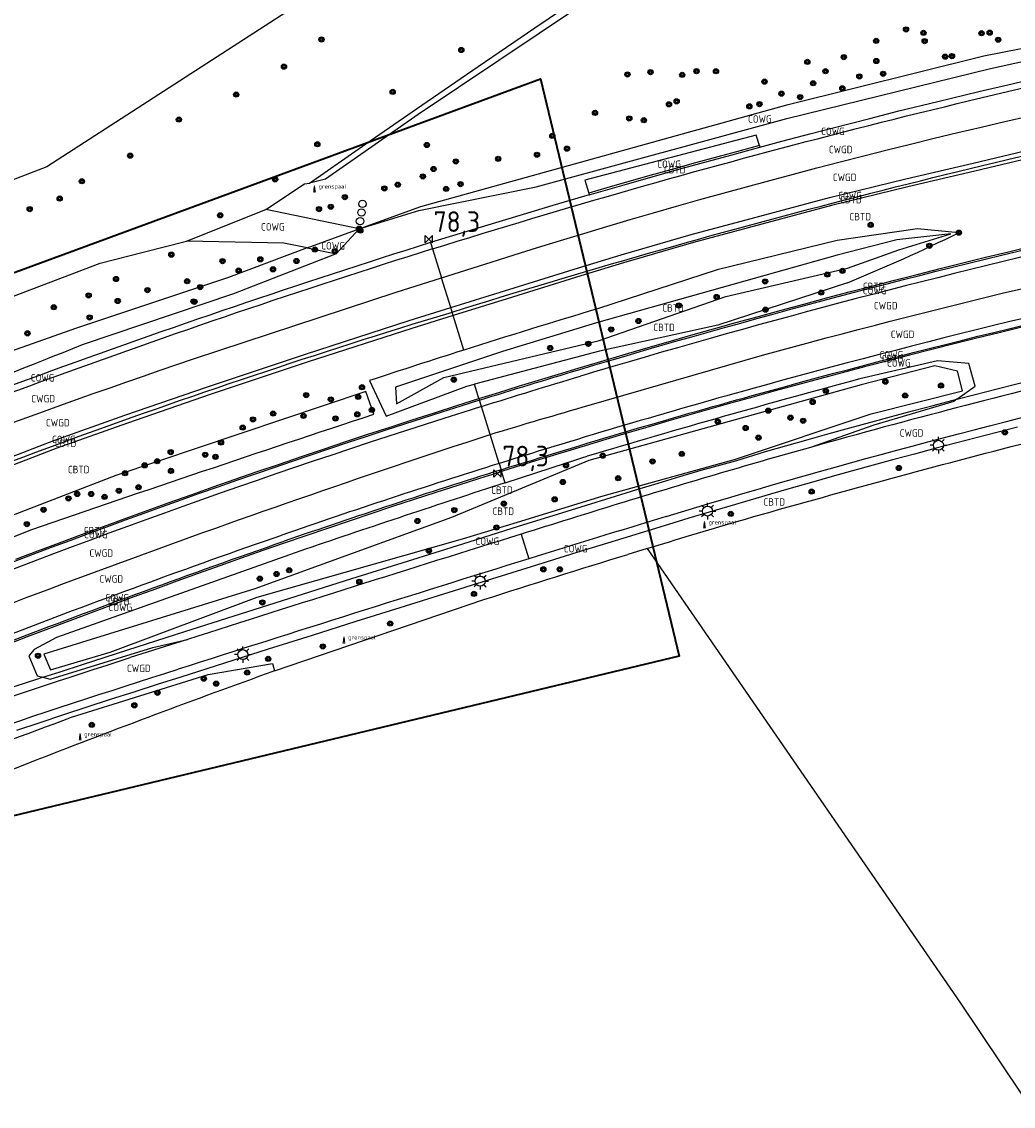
# Model space of a CAD drawing. Extents: x 143041 to 143717, y 457187 to 457767.
# Tile 4 of 10: x 143272 to 143392, y 457424 to 457556. Entities that reach past the tile are written whole.
import ezdxf
from ezdxf.enums import TextEntityAlignment as Align

# ---------------------------------------------------------------- set-up
doc = ezdxf.new("R2010")
doc.units = 0
doc.header["$LTSCALE"] = 4
doc.linetypes.add('STIPPELGROF', pattern=[0.75, 0.5, -0.25])
doc.layers.get('0').update_dxf_attribs({"linetype": 'CONTINUOUS'})
for name, color, linetype in [('CBTD', 7, 'CONTINUOUS'), ('COWG', 7, 'CONTINUOUS'), ('CWGD', 7, 'CONTINUOUS'), ('G_BTD', 3, 'CONTINUOUS'), ('G_OWG', 6, 'CONTINUOUS'), ('G_WGD', 7, 'CONTINUOUS'), ('PPALHM', 10, 'CONTINUOUS'), ('PVGO', 102, 'CONTINUOUS')]:
    doc.layers.add(name, color=color, linetype=linetype)
doc.layers.add('meetgrens', color=10, linetype='STIPPELGROF', lineweight=35)
doc.layers.add('PPAL', color=7, linetype='CONTINUOUS', true_color=0xbd2877)
doc.styles.add('ISO', font='ISO')
doc.styles.get("Standard").update_dxf_attribs({"font": 'ISO'})

# ---------------------------------------------------------------- blocks, each defined once
blk = doc.blocks.new('lichtmast')
at = {"color": 0}
for p, q in [((-0.6, 0), (-1, 0)), ((-0.71, 0.71), (-0.42, 0.42)), ((0, 0.6), (0, 1)), ((0.42, 0.42), (0.71, 0.71)), ((0.6, 0), (1, 0)), ((-0.42, -0.42), (-0.71, -0.71)), ((0, -0.6), (0, -1)), ((0.42, -0.42), (0.71, -0.71))]:
    blk.add_line(p, q, dxfattribs=at)
blk.add_circle((0, 0), 0.6, dxfattribs=at)
blk = doc.blocks.new('boom')
at = {"color": 0}
for radius in [0.315, 0.225, 0.135]:
    blk.add_circle((0, 0), radius, dxfattribs=at)
blk = doc.blocks.new('grensmarkering')
at = {"linetype": 'ByBlock', "lineweight": -2}
h = blk.add_hatch(color=0, dxfattribs=at)
h.dxf.hatch_style = 1
h.paths.add_polyline_path([(0.09, 0.55, 0.219912), (0.05, 0.61, -0.457379), (0.04, 0.66, 2.245674), (-0.04, 0.66, -0.457379), (-0.05, 0.61, 0.219912), (-0.09, 0.55), (-0.15, 0.04), (-0.18, 0.04), (-0.18, 0.01, 0.018367), (-0.1, 0, -0.954633), (0.1, 0, 0.018367), (0.18, 0.01), (0.18, 0.04), (0.15, 0.04)])
at = {"linetype": 'ByBlock', "lineweight": -2, "true_color": 0x681648}
h = blk.add_hatch(color=219, dxfattribs=at)
h.dxf.hatch_style = 1
h.paths.add_polyline_path([(0.1, 0, 1), (-0.1, 0, 1)])
at = {"linetype": 'ByBlock', "lineweight": -2}
h = blk.add_hatch(color=0, dxfattribs=at)
h.dxf.hatch_style = 1
h.paths.add_polyline_path([(0.18, -0.04, -0.022381), (0.08, -0.06, -0.528879), (-0.08, -0.06, -0.022381), (-0.18, -0.04), (-0.18, -0.13, 0.083333), (0.18, -0.13)])
at = {"color": 0, "linetype": 'ByBlock', "lineweight": -2}
blk.add_attdef('GRENSMARKERING', (0.5, 0.35), '', height=0.5, dxfattribs=at)
blk = doc.blocks.new('verkeersteller')
at = {"color": 0}
blk.add_circle((0, 0), 0.45, dxfattribs=at)
blk = doc.blocks.new('kilometerpaal')
at = {"color": 0}
for p, q in [((-0.44, 0.44), (0.44, -0.44)), ((-0.44, -0.44), (-0.44, 0.44)), ((0.44, 0.44), (-0.44, -0.44)), ((0.44, -0.44), (0.44, 0.44))]:
    blk.add_line(p, q, dxfattribs=at)
at = {"color": 0, "style": 'ISO'}
blk.add_attdef('KILOMETERPAAL', (0.59, 0.87), '', height=2.5, dxfattribs=at)

msp = doc.modelspace()

# ---------------------------------------------------------------- linework, layer by layer
at = {"layer": 'G_BTD', "linetype": 'Continuous', "transparency": 33554687}
for points in [[(143660.004, 457613.04), (143657.131, 457612.599), (143628.145, 457619.331), (143588.962, 457627.669), (143558.066, 457636.109), (143526.198, 457640.712), (143511.955, 457641.947), (143505.971, 457641.522), (143493.293, 457640.621), (143481.673, 457637.859), (143459.891, 457629.466), (143447.368, 457624.129), (143438.641, 457619.796), (143409.27, 457603.151), (143387.841, 457588.83), (143354.42, 457567.351), (143320.175, 457544.351), (143308.955, 457536.522), (143307.037, 457536.064)], [(143420.716, 457545.16), (143413.1, 457543.472), (143406.517, 457542.007), (143398.17, 457540.048), (143387.495, 457537.518), (143379.366, 457535.619), (143370.165, 457533.336), (143361.733, 457531.081), (143353.466, 457528.879), (143344.98, 457526.411), (143339.837, 457524.846), (143330.908, 457522.077), (143324.398, 457520.035)], [(143361.426, 457540.611), (143361.483, 457540.42)], [(143340.791, 457534.843), (143340.85, 457534.652)], [(143370.834, 457527.359), (143341.744, 457519.174), (143330.354, 457515.676), (143317.418, 457511.353), (143317.525, 457509.349), (143323.285, 457512.541), (143341.924, 457516.962), (143357.361, 457522.346), (143372.075, 457525.783), (143378.287, 457527.991), (143384.562, 457529.905), (143378.038, 457529.198), (143370.834, 457527.359)], [(143385.549, 457530.064), (143380.57, 457530.517), (143370.818, 457529.109), (143356.311, 457525.548), (143341.844, 457520.854)], [(143327.517, 457509.986), (143329.911, 457510.734), (143332.311, 457511.478), (143334.713, 457512.215), (143337.116, 457512.946), (143339.522, 457513.671), (143342.24, 457514.481), (143344.961, 457515.284), (143347.684, 457516.078), (143350.409, 457516.866), (143353.137, 457517.645), (143355.866, 457518.417), (143358.598, 457519.182), (143361.332, 457519.938), (143364.067, 457520.688), (143366.805, 457521.429), (143369.545, 457522.163), (143372.287, 457522.889), (143375.031, 457523.608), (143377.777, 457524.318), (143380.525, 457525.021), (143383.275, 457525.717), (143386.027, 457526.405), (143388.781, 457527.084), (143391.537, 457527.757), (143394.294, 457528.422)], [(143391.878, 457504.188), (143404.148, 457507.174), (143408.119, 457508.129), (143412.097, 457509.057), (143416.081, 457509.958), (143420.072, 457510.831), (143424.068, 457511.676), (143428.07, 457512.494), (143450.575, 457516.96), (143503.421, 457525.83)], [(143372.078, 457524.005), (143356.39, 457518.883), (143342.094, 457515.717), (143326.971, 457511.743)], [(143324.398, 457520.035), (143324.267, 457520.456)], [(143324.398, 457520.035), (143319.383, 457518.475), (143306.863, 457514.418), (143294.995, 457510.472), (143285.015, 457507.032), (143276.447, 457503.972), (143272.171, 457502.332), (143263.247, 457498.96), (143246.591, 457492.318), (143230.706, 457485.921)], [(143325.693, 457515.86), (143324.398, 457520.035)], [(143300.404, 457486.986), (143274.909, 457479.069), (143275.689, 457477.16), (143282.931, 457479.287), (143300.681, 457485.941), (143325.522, 457493.003), (143332.157, 457495.034), (143342.543, 457498.212), (143358.522, 457502.668), (143374.938, 457508.129), (143385.997, 457510.911), (143385.374, 457513.302), (143382.649, 457513.939), (143373.751, 457511.643), (143340.817, 457502.513), (143331.091, 457498.47), (143324.185, 457495.6), (143300.404, 457486.986)], [(143314.257, 457512.158), (143316.272, 457507.861), (143326.058, 457511.503), (143326.971, 457511.743)], [(143327.517, 457509.986), (143326.971, 457511.743)], [(143314.796, 457508.095), (143313.839, 457510.842), (143283.593, 457500.661), (143256.325, 457490.137), (143232.679, 457480.556)], [(143271.51, 457490.556), (143274.15, 457491.556), (143276.793, 457492.549), (143279.438, 457493.535), (143282.087, 457494.513), (143284.738, 457495.484), (143287.392, 457496.447), (143290.048, 457497.402), (143292.707, 457498.35), (143295.37, 457499.291), (143298.034, 457500.224), (143300.701, 457501.149), (143303.371, 457502.067), (143306.043, 457502.977), (143308.718, 457503.88), (143311.396, 457504.775), (143314.076, 457505.662), (143316.759, 457506.542), (143319.444, 457507.414), (143322.131, 457508.279), (143324.821, 457509.136), (143327.517, 457509.986)], [(143327.517, 457509.986), (143327.576, 457509.795)], [(143330.19, 457501.374), (143330.249, 457501.183)], [(143233.715, 457477.74), (143250.636, 457485.096), (143273.447, 457494.142)], [(143302.789, 457477.029), (143328.121, 457485.664)]]:
    msp.add_lwpolyline(points, dxfattribs=at)
for points in [[(143372.078, 457524.005, 0.0175614), (143385.549, 457530.064)], [(143341.844, 457520.854, 0.0038408), (143325.693, 457515.86)], [(143325.693, 457515.86, 0.002789), (143314.257, 457512.158)], [(143273.447, 457494.142, -0.0035653), (143314.796, 457508.095)], [(143358.7, 457495.118, -0.0060229), (143391.878, 457504.188)], [(143347.839, 457491.845, -0.0019506), (143358.7, 457495.118)], [(143328.121, 457485.664, -0.003157), (143345.516, 457491.133)]]:
    msp.add_lwpolyline(points, format="xyb", dxfattribs=at)
at = {"layer": 'G_OWG', "linetype": 'Continuous', "transparency": 33554687}
for points in [[(143307.037, 457536.064), (143313.817, 457540.796), (143320.614, 457545.505), (143327.427, 457550.189), (143334.257, 457554.85), (143341.103, 457559.487), (143347.965, 457564.099), (143381.589, 457586.375), (143408.961, 457603.81), (143438.024, 457620.94), (143449.424, 457626.594), (143464.426, 457632.762), (143481.308, 457639.184), (143495.627, 457643.237), (143508.076, 457643.841), (143526.278, 457643.014), (143539.795, 457640.323), (143559.377, 457637.528)], [(143420.168, 457635.756), (143410.635, 457630.507), (143343.4, 457584.81), (143313.84, 457562.98), (143275.25, 457538.02), (143190.33, 457505.31), (143089.11, 457456.05), (143079.798, 457453.354)], [(143313.015, 457530.545), (143320.498, 457533.215), (143364.892, 457545.587), (143388.566, 457551.481), (143406.64, 457555.003)], [(143313.015, 457530.545), (143320.248, 457532.743), (143334.421, 457535.61), (143364.757, 457543.895), (143389.361, 457549.939), (143406.658, 457553.712), (143409.96, 457553.684)], [(143361.483, 457540.42), (143364.153, 457541.121), (143367.696, 457542.066), (143370.362, 457542.761), (143374.774, 457543.883), (143378.284, 457544.793), (143383.003, 457545.94), (143387.962, 457547.127), (143392.009, 457548.085), (143395.325, 457548.879), (143399.239, 457549.764), (143401.975, 457550.381), (143405.536, 457551.165), (143409.217, 457551.984), (143413.156, 457552.805), (143417.216, 457553.663), (143418.818, 457554.011)], [(143361.426, 457540.611), (143361.051, 457541.875), (143340.313, 457536.404), (143340.791, 457534.843)], [(143361.426, 457540.611), (143359.088, 457539.982), (143356.396, 457539.249), (143353.707, 457538.509), (143351.019, 457537.762), (143348.334, 457537.007), (143345.651, 457536.245), (143342.97, 457535.475), (143340.791, 457534.843)], [(143340.85, 457534.652), (143344.794, 457535.771), (143348.311, 457536.776), (143352.143, 457537.856), (143355.278, 457538.725), (143357.991, 457539.441), (143361.483, 457540.42)], [(143301.747, 457532.877), (143306.399, 457535.99), (143307.037, 457536.064)], [(143340.85, 457534.652), (143336.45, 457533.371), (143331.512, 457531.878), (143326.554, 457530.385), (143321.659, 457528.859)], [(143292.154, 457529.025), (143301.747, 457532.877)], [(143313.015, 457530.545), (143301.747, 457532.877)], [(143306.733, 457528.221), (143313.015, 457530.545)], [(143310.244, 457527.488), (143313.015, 457530.545)], [(143164.157, 457475.11), (143166.264, 457476.222), (143168.37, 457477.334), (143171.042, 457478.612), (143173.715, 457479.89), (143177.465, 457481.684), (143182.48, 457484.064), (143187.495, 457486.443), (143189.901, 457487.584), (143192.308, 457488.724), (143200.451, 457492.536), (143210.258, 457497.115), (143215.713, 457499.626), (143227.421, 457505.015), (143231.579, 457506.863), (143235.622, 457508.596), (143247.356, 457513.172), (143259.091, 457517.747), (143270.39, 457522.053), (143281.689, 457526.358), (143286.922, 457527.692), (143292.154, 457529.025)], [(143306.733, 457528.221), (143297.208, 457524.653), (143278.713, 457518.465), (143260.353, 457511.96), (143240.281, 457503.965), (143221.925, 457495.762), (143204.707, 457487.635), (143188.718, 457480.698)], [(143306.733, 457528.221), (143303.935, 457528.806), (143292.154, 457529.025)], [(143306.733, 457528.221), (143310.244, 457527.488)], [(143321.659, 457528.859), (143321.896, 457528.095)], [(143310.244, 457527.488), (143297.838, 457522.676), (143279.545, 457516.481)], [(143323.895, 457520.339), (143324.267, 457520.456)], [(143324.267, 457520.456), (143324.101, 457520.99)], [(143385.31, 457509.907), (143387.514, 457510.478), (143390.043, 457511.126), (143392.574, 457511.767), (143395.106, 457512.402), (143397.641, 457513.029), (143400.177, 457513.65), (143402.714, 457514.264), (143405.317, 457514.887), (143407.921, 457515.502), (143410.527, 457516.109), (143413.135, 457516.709), (143415.744, 457517.301), (143418.356, 457517.886), (143420.969, 457518.463), (143423.583, 457519.033), (143426.198, 457519.595)], [(143393.152, 457518.62), (143390.431, 457517.956), (143387.711, 457517.285), (143384.994, 457516.607), (143382.278, 457515.921), (143379.565, 457515.228), (143376.853, 457514.527), (143374.143, 457513.819), (143371.435, 457513.103), (143368.73, 457512.38), (143366.026, 457511.649), (143363.324, 457510.91), (143360.625, 457510.165), (143358.082, 457509.454), (143355.542, 457508.737), (143353.004, 457508.013), (143350.468, 457507.282), (143347.933, 457506.544), (143345.4, 457505.799), (143342.871, 457505.047), (143340.343, 457504.288), (143337.817, 457503.523), (143335.293, 457502.75), (143332.771, 457501.97), (143330.249, 457501.183)], [(143385.31, 457509.907), (143387.536, 457511.508), (143386.773, 457514.247), (143382.989, 457514.563), (143373.595, 457512.364)], [(143274.786, 457476.258), (143276.845, 457476.937), (143279.575, 457477.829), (143282.308, 457478.715), (143285.042, 457479.593), (143291.961, 457481.803), (143298.681, 457483.941), (143305.403, 457486.073), (143312.126, 457488.198), (143318.852, 457490.317), (143325.58, 457492.43), (143332.31, 457494.536), (143338.172, 457496.367), (143344.038, 457498.191), (143346.62, 457498.983), (143349.203, 457499.766), (143351.788, 457500.542), (143354.376, 457501.312), (143358.696, 457502.499), (143362.151, 457503.576), (143364.747, 457504.317), (143367.345, 457505.05), (143369.859, 457505.752), (143372.376, 457506.447), (143374.894, 457507.136), (143377.415, 457507.818), (143379.937, 457508.493), (143382.461, 457509.162), (143385.31, 457509.907)], [(143327.813, 457509.031), (143327.576, 457509.795)], [(143385.31, 457509.907), (143384.938, 457509.639), (143375.274, 457506.775), (143367.615, 457504.087)], [(143392.646, 457506.517), (143390.147, 457505.883), (143387.65, 457505.242), (143385.155, 457504.593), (143382.662, 457503.938), (143380.17, 457503.275), (143377.681, 457502.605), (143375.194, 457501.928), (143372.708, 457501.243), (143370.225, 457500.552), (143367.743, 457499.853), (143365.264, 457499.148), (143362.786, 457498.435), (143360.311, 457497.714), (143357.838, 457496.987), (143355.367, 457496.253), (143352.898, 457495.511), (143350.431, 457494.763), (143344.896, 457493.062), (143339.362, 457491.355), (143333.83, 457489.642), (143328.526, 457487.992), (143323.224, 457486.337), (143317.924, 457484.676), (143312.625, 457483.009), (143307.329, 457481.336), (143302.034, 457479.657), (143296.741, 457477.972), (143291.448, 457476.281), (143288.601, 457475.38), (143285.759, 457474.473), (143282.92, 457473.558), (143280.082, 457472.635), (143277.248, 457471.705), (143274.416, 457470.768), (143271.586, 457469.823)], [(143329.952, 457502.138), (143330.19, 457501.374)], [(143270.337, 457480.202), (143272.913, 457481.191), (143275.491, 457482.173), (143278.071, 457483.148), (143280.654, 457484.117), (143283.24, 457485.079), (143285.827, 457486.034), (143288.418, 457486.983), (143291.01, 457487.925), (143293.606, 457488.861), (143296.203, 457489.789), (143298.803, 457490.711), (143301.405, 457491.627), (143304.009, 457492.535), (143306.622, 457493.434), (143309.237, 457494.325), (143311.855, 457495.209), (143314.476, 457496.085), (143317.098, 457496.953), (143319.725, 457497.815), (143322.354, 457498.668), (143324.983, 457499.514), (143327.616, 457500.353), (143330.249, 457501.183)], [(143330.678, 457499.8), (143330.249, 457501.183)], [(143306.549, 457491.773), (143276.424, 457481.083), (143273.705, 457479.627), (143273.062, 457478.856), (143274.069, 457476.43), (143274.786, 457476.258)], [(143274.786, 457476.258), (143275.657, 457476.049), (143288.078, 457479.857), (143292.265, 457480.85)], [(143278.232, 457471.419), (143294.745, 457476.595), (143302.547, 457477.95), (143302.789, 457477.029)], [(143274.786, 457476.258), (143274.117, 457476.038), (143271.392, 457475.131), (143268.668, 457474.219), (143265.947, 457473.299), (143263.228, 457472.372), (143260.512, 457471.439), (143257.798, 457470.499), (143255.086, 457469.552), (143252.377, 457468.598), (143249.67, 457467.638), (143246.965, 457466.671), (143244.263, 457465.697), (143241.563, 457464.716), (143238.866, 457463.729)], [(143274.053, 457466.262), (143255.011, 457458.657), (143235.005, 457450.006), (143219.994, 457443.174)]]:
    msp.add_lwpolyline(points, dxfattribs=at)
for points in [[(143324.267, 457520.456, -0.0252798), (143420.168, 457545.257)], [(143339.579, 457513.479, -0.0160753), (143402.625, 457530.175)], [(143321.659, 457528.859, 0.0235674), (143227.845, 457494.515)], [(143360.571, 457510.357, -0.0159112), (143423.157, 457525.613)], [(143230.735, 457486.151, -0.028425), (143323.895, 457520.339)], [(143279.545, 457516.481, -0.0026241), (143241.54, 457501.566)], [(143327.576, 457509.795, -0.0031504), (143339.579, 457513.479)], [(143373.595, 457512.364, 0.0072263), (143340.585, 457503.007)], [(143327.576, 457509.795, 0.0191407), (143255.806, 457484.21)], [(143330.19, 457501.374, -0.0082709), (143360.571, 457510.357)], [(143330.678, 457499.8, -0.0012765), (143340.585, 457503.007)], [(143330.19, 457501.374, 0.0071635), (143303.944, 457492.724)], [(143330.678, 457499.8, 0.0029239), (143306.549, 457491.773)], [(143270.265, 457480.388, -0.0083756), (143303.944, 457492.724)], [(143302.789, 457477.029, 0.0068576), (143274.053, 457466.262)], [(143244.618, 457459.138, 0.0030152), (143278.232, 457471.419)]]:
    msp.add_lwpolyline(points, format="xyb", dxfattribs=at)
at = {"layer": 'G_WGD', "linetype": 'Continuous', "transparency": 33554687}
for points in [[(143321.898, 457528.096, -0.0248933), (143418.976, 457553.227)], [(143328.981, 457526.515, -0.0287739), (143419.764, 457549.601)], [(143402.803, 457529.395, 0.0160729), (143339.809, 457512.713)], [(143361.808, 457515.238, -0.0157614), (143423.926, 457530.193)], [(143321.896, 457528.095, 0.0235608), (143228.158, 457493.779)], [(143422.994, 457526.396, 0.0159093), (143360.357, 457511.128)], [(143229.046, 457490.436, -0.0193672), (143293.009, 457514.785)], [(143327.813, 457509.031, -0.0031756), (143339.809, 457512.713)], [(143402.948, 457513.292, 0.0093987), (143367.615, 457504.087)], [(143360.357, 457511.128, 0.0082101), (143329.952, 457502.138)], [(143350.139, 457495.719, -0.0173107), (143409.962, 457511.727)], [(143327.813, 457509.031, 0.0191441), (143256.103, 457483.467)], [(143328.865, 457505.642, -0.0038479), (143340.847, 457509.188)], [(143237.323, 457471.888, -0.0191387), (143328.865, 457505.642)], [(143367.615, 457504.087, 0.0062435), (143344.333, 457497.236)], [(143329.952, 457502.138, 0.0071569), (143303.682, 457493.48)], [(143344.333, 457497.236, 0.0004907), (143332.608, 457493.582)], [(143350.139, 457495.719, 0.0008208), (143333.534, 457490.597)], [(143269.978, 457481.135, -0.0083668), (143303.682, 457493.48)], [(143332.608, 457493.582, 0.0014219), (143292.265, 457480.85)], [(143333.534, 457490.597, 0.0022127), (143291.145, 457477.234)], [(143239.211, 457462.79, -0.0106386), (143285.347, 457478.641)], [(143240.281, 457459.882, -0.0117788), (143291.145, 457477.234)]]:
    msp.add_lwpolyline(points, format="xyb", dxfattribs=at)
for points in [[(143324.101, 457520.99), (143330.61, 457523.032), (143339.543, 457525.802), (143344.698, 457527.37), (143353.196, 457529.842), (143361.475, 457532.047), (143369.913, 457534.304), (143379.133, 457536.591), (143387.266, 457538.491), (143397.941, 457541.021), (143406.29, 457542.981), (143412.883, 457544.448), (143420.506, 457546.138)], [(143321.898, 457528.096), (143321.896, 457528.095)], [(143321.896, 457528.095), (143322.976, 457524.614)], [(143322.976, 457524.614), (143328.981, 457526.515)], [(143293.009, 457514.785), (143317.488, 457522.877), (143322.976, 457524.614)], [(143324.101, 457520.99), (143322.976, 457524.614)], [(143230.361, 457486.861), (143246.219, 457493.246), (143262.887, 457499.893), (143271.815, 457503.266), (143276.103, 457504.911), (143284.683, 457507.975), (143294.674, 457511.419), (143306.551, 457515.368), (143319.076, 457519.427), (143324.101, 457520.99)], [(143340.847, 457509.188), (143361.808, 457515.238)], [(143328.865, 457505.642), (143327.813, 457509.031)], [(143329.952, 457502.138), (143328.865, 457505.642)], [(143332.608, 457493.582), (143333.534, 457490.597)], [(143347.839, 457491.845), (143345.516, 457491.133)], [(143347.839, 457491.845), (143385.743, 457436.82), (143393.131, 457425.813)], [(143292.265, 457480.85), (143285.347, 457478.641)]]:
    msp.add_lwpolyline(points, dxfattribs=at)
at = {"layer": 'meetgrens', "linetype": 'Continuous', "transparency": 33554687, "flags": 128}
msp.add_lwpolyline([(143042.65, 457414.581), (143193.047, 457496.462), (143334.975, 457548.68), (143351.72, 457478.805), (143253.029, 457455.154), (143123.798, 457387.023), (143075.027, 457356.533), (143042.65, 457414.581)], dxfattribs=at)

# ---------------------------------------------------------------- block references
at = {"layer": 'PPAL', "transparency": 33554687}
for p in [(143307.614, 457535.065), (143354.784, 457494.415), (143311.189, 457480.487), (143279.276, 457468.772)]:
    msp.add_blockref('grensmarkering', p, dxfattribs=at).add_auto_attribs({'GRENSMARKERING': 'grenspaal'})
for name, p in [('verkeersteller', (143313.425, 457533.546)), ('verkeersteller', (143313.316, 457532.504)), ('verkeersteller', (143313.132, 457531.458)), ('lichtmast', (143383.082, 457504.34)), ('lichtmast', (143355.157, 457496.375)), ('lichtmast', (143327.659, 457487.902)), ('lichtmast', (143298.965, 457479.007))]:
    msp.add_blockref(name, p, dxfattribs=at)
at = {"layer": 'PPALHM', "transparency": 33554687}
ref = msp.add_blockref('kilometerpaal', (143321.438, 457529.285), dxfattribs=at)
ref.add_attrib('Puntnummer', '78,3', (143322.029, 457530.153), dxfattribs={"layer": '0', "height": 2.5, "style": 'ISO'})
ref = msp.add_blockref('kilometerpaal', (143329.756, 457500.91), dxfattribs=at)
ref.add_attrib('Puntnummer', '78,3', (143330.347, 457501.778), dxfattribs={"layer": '0', "height": 2.5, "style": 'ISO'})
at = {"layer": 'PVGO', "transparency": 33554687}
for p in [(143379.164, 457554.651), (143381.268, 457554.238), (143388.297, 457554.199), (143389.281, 457554.27), (143308.462, 457553.439), (143375.553, 457553.27), (143381.413, 457553.242), (143390.309, 457553.407), (143325.38, 457552.167), (143383.895, 457551.369), (143384.722, 457551.428), (143303.93, 457550.151), (143367.229, 457550.73), (143371.639, 457551.302), (143375.571, 457550.844), (143345.466, 457549.215), (143348.261, 457549.493), (143352.1, 457549.162), (143353.834, 457549.607), (143356.178, 457549.6), (143369.424, 457549.6), (143373.523, 457548.972), (143376.397, 457549.293), (143362.049, 457548.337), (143367.925, 457548.151), (143371.457, 457547.528), (143298.153, 457546.774), (143317.081, 457547.096), (143364.092, 457546.877), (143366.357, 457546.472), (143350.495, 457545.593), (143351.417, 457545.95), (143360.215, 457545.356), (143361.438, 457545.625), (143291.222, 457543.752), (143341.548, 457544.562), (143345.697, 457543.889), (143347.456, 457543.676), (143336.382, 457541.77), (143307.969, 457540.77), (143321.218, 457540.674), (143338.155, 457540.227), (143285.331, 457539.379), (143324.712, 457538.687), (143329.842, 457538.999), (143334.531, 457539.491), (143322.024, 457537.768), (143279.491, 457536.287), (143302.865, 457536.505), (143317.694, 457535.876), (143320.728, 457536.866), (143325.292, 457535.937), (143311.296, 457534.369), (143316.075, 457535.417), (143323.543, 457535.36), (143276.805, 457534.192), (143309.592, 457533.195), (143273.181, 457532.91), (143296.222, 457532.169), (143308.172, 457532.915), (143313.015, 457530.545), (143374.888, 457531.011), (143313.17, 457530.319), (143385.549, 457530.064), (143307.672, 457528.016), (143310.075, 457527.833), (143381.984, 457528.476), (143290.31, 457527.397), (143296.507, 457526.622), (143301.074, 457526.831), (143305.437, 457526.643), (143298.449, 457525.48), (143302.605, 457525.627), (143371.476, 457525.441), (143283.621, 457524.464), (143292.216, 457524.193), (143362.117, 457524.164), (143369.642, 457524.995), (143287.417, 457523.119), (143293.792, 457523.474), (143368.901, 457522.816), (143280.305, 457522.466), (143283.827, 457521.791), (143293.001, 457521.744), (143293.102, 457521.699), (143351.679, 457521.251), (143356.257, 457522.273), (143276.095, 457521.044), (143362.174, 457520.751), (143280.429, 457519.809), (143346.801, 457519.373), (143272.908, 457517.88), (143343.504, 457518.352), (143336.137, 457516.107), (143340.742, 457516.625), (143324.477, 457512.269), (143376.663, 457512.032), (143313.372, 457511.361), (143369.468, 457510.919), (143383.398, 457511.565), (143306.621, 457510.405), (143309.609, 457509.878), (143312.908, 457510.188), (143367.871, 457509.572), (143379.049, 457510.355), (143302.621, 457508.176), (143312.797, 457508.086), (143314.568, 457508.617), (143362.508, 457508.526), (143300.179, 457507.469), (143306.302, 457507.893), (143310.163, 457507.577), (143356.396, 457507.188), (143365.19, 457507.672), (143366.712, 457507.302), (143298.94, 457506.478), (143359.762, 457506.433), (143391.117, 457505.896), (143296.321, 457504.674), (143361.331, 457505.256), (143290.233, 457503.506), (143294.41, 457503.188), (143295.649, 457502.94), (143342.485, 457503.085), (143352.045, 457503.294), (143287.083, 457501.914), (143288.605, 457502.409), (143338.034, 457501.899), (143348.513, 457502.378), (143378.297, 457501.594), (143284.712, 457500.959), (143290.269, 457501.242), (143344.347, 457500.35), (143286.34, 457499.26), (143337.657, 457499.893), (143277.862, 457497.907), (143278.924, 457498.438), (143280.623, 457498.438), (143282.234, 457498.093), (143283.968, 457498.836), (143336.67, 457497.802), (143367.748, 457498.736), (143274.853, 457496.528), (143324.528, 457496.495), (143330.52, 457497.271), (143320.071, 457495.171), (143357.963, 457496.035), (143272.836, 457494.794), (143329.633, 457494.389), (143321.453, 457491.576), (143303.032, 457488.768), (143304.566, 457489.224), (143335.302, 457489.319), (143337.285, 457489.331), (143301.016, 457488.198), (143313.045, 457487.813), (143326.911, 457486.351), (143301.318, 457485.322), (143316.786, 457482.76), (143308.628, 457479.99), (143274.189, 457478.869), (143302.03, 457478.491), (143299.481, 457476.841), (143294.232, 457476.091), (143295.732, 457475.492), (143288.625, 457474.384), (143285.842, 457472.862), (143280.684, 457470.502)]:
    msp.add_blockref('boom', p, dxfattribs=at)

# ---------------------------------------------------------------- texts
at = {"layer": 'CBTD', "transparency": 33554687, "style": 'ISO'}
for p in [(143351.181, 457537.675), (143372.492, 457534.066), (143373.624, 457532.01), (143375.249, 457523.557), (143350.99, 457520.95), (143349.903, 457518.596), (143377.534, 457514.804), (143277.518, 457504.586), (143279.107, 457501.406), (143330.299, 457498.908), (143363.224, 457497.48), (143330.453, 457496.359), (143281.033, 457494.015), (143283.928, 457485.435)]:
    msp.add_text('CBTD', height=0.9, dxfattribs=at).set_placement(p, align=Align.MIDDLE_CENTER)
at = {"layer": 'COWG', "transparency": 33554687, "style": 'ISO'}
for p in [(143361.488, 457543.82), (143370.323, 457542.336), (143350.514, 457538.349), (143372.388, 457534.555), (143302.585, 457530.768), (143309.874, 457528.474), (143375.362, 457523.065), (143377.394, 457515.283), (143378.299, 457514.284), (143274.742, 457512.501), (143277.314, 457505.044), (143281.186, 457493.536), (143328.536, 457492.728), (143339.208, 457491.827), (143283.76, 457485.902), (143284.142, 457484.72)]:
    msp.add_text('COWG', height=0.9, dxfattribs=at).set_placement(p, align=Align.MIDDLE_CENTER)
at = {"layer": 'CWGD', "transparency": 33554687, "style": 'ISO'}
for p in [(143371.258, 457540.127), (143371.741, 457536.763), (143376.706, 457521.229), (143378.748, 457517.767), (143274.811, 457509.98), (143276.574, 457507.069), (143379.835, 457505.823), (143281.836, 457491.293), (143283.053, 457488.164), (143286.373, 457477.34)]:
    msp.add_text('CWGD', height=0.9, dxfattribs=at).set_placement(p, align=Align.MIDDLE_CENTER)

doc.saveas('drawing.dxf')
